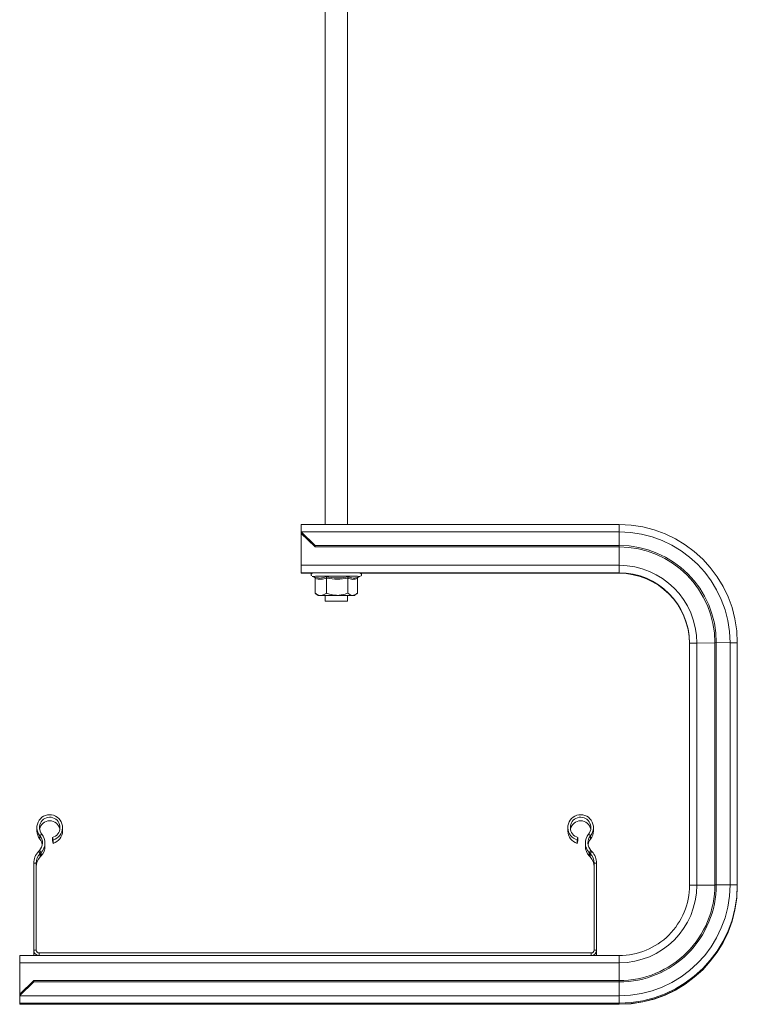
# Model space of a CAD drawing. Header units: millimetres. Extents: x -179 to 553, y -1624 to -101.
# Tile 4 of 8: x -143 to 112, y -800 to -450. Entities that reach past the tile are written whole.
import ezdxf

# ---------------------------------------------------------------- set-up
doc = ezdxf.new("R2010")
doc.units = ezdxf.units.MM

msp = doc.modelspace()

# ---------------------------------------------------------------- linework, layer by layer
at = {"color": 7, "linetype": 'Continuous', "lineweight": 15}
for p, q in [((-34.6, -209.87), (-34.6, -629.64)), ((-26.6, -629.64), (-26.6, -209.87)), ((69.9, -629.64), (-43.1, -629.64)), ((-43.1, -632.2), (-43.1, -629.64)), ((-43.1, -632.24), (-43.1, -632.2)), ((-43.1, -632.78), (-43.1, -632.24)), ((-43.1, -632.24), (-38.1, -637.06)), ((-38.1, -637.59), (-43.1, -632.78)), ((-43.1, -644.12), (-43.1, -632.8)), ((-38.1, -637.06), (-38.1, -637.59)), ((69.9, -637.06), (-38.1, -637.06)), ((69.9, -637.59), (-38.1, -637.59)), ((-43.1, -646.75), (-43.1, -644.12)), ((-43.1, -646.94), (-43.1, -646.75)), ((-39.25, -646.94), (-43.1, -646.94)), ((69.9, -646.94), (-21.95, -646.94)), ((-39.14, -648.04), (-39.14, -648.05)), ((-39.14, -648.05), (-38.44, -648.31)), ((-38.18, -648.36), (-38.49, -648.28)), ((-38.1, -648.78), (-38.1, -654.04)), ((-34.03, -648.72), (-34.03, -653.98)), ((-26.54, -648.72), (-26.54, -653.98)), ((-23.11, -648.79), (-23.11, -654.05)), ((-22.81, -648.31), (-22.72, -648.29)), ((-22.8, -648.32), (-22.06, -648.05)), ((-22.06, -648.05), (-22.06, -648.05)), ((-37.86, -654.23), (-38.1, -654.04)), ((-37.87, -654.24), (-37.1, -654.85)), ((-34.6, -654.85), (-34.6, -656.85)), ((-26.6, -656.85), (-26.6, -654.85)), ((-24.1, -654.85), (-23.25, -654.16)), ((94.9, -757.75), (94.9, -671.75)), ((103.92, -757.61), (103.92, -671.61)), ((104.43, -757.59), (104.43, -671.59)), ((111.9, -757.63), (111.9, -671.64)), ((-136.98, -737.24), (-136.98, -738.48)), ((-127.88, -738.48), (-127.88, -737.24)), ((51.67, -737.24), (51.67, -738.48)), ((60.77, -738.48), (60.77, -737.24)), ((-131.48, -740.76), (-131.48, -742.01)), ((-131.48, -740.76), (-131.25, -741.63)), ((55.04, -741.63), (55.28, -740.76)), ((55.28, -740.76), (55.28, -742.01)), ((-134.11, -743.94), (-134.11, -742.7)), ((-131.48, -742.01), (-131.25, -742.88)), ((-131.25, -741.63), (-131.25, -742.88)), ((55.04, -741.63), (55.04, -742.88)), ((55.04, -742.88), (55.28, -742.01)), ((57.9, -742.7), (57.9, -743.94)), ((-136.45, -745.81), (-136.11, -745.45)), ((-135.8, -746.43), (-135.46, -746.07)), ((-135.8, -747.68), (-135.46, -747.32)), ((59.25, -746.07), (59.59, -746.43)), ((59.25, -747.32), (59.59, -747.68)), ((59.9, -745.45), (60.25, -745.81)), ((-138.1, -780.79), (-138.1, -749.95)), ((-137.2, -780.79), (-137.2, -749.95)), ((61, -749.95), (61, -780.79)), ((61.9, -749.95), (61.9, -780.79)), ((111.9, -757.63), (111.9, -757.67)), ((111.9, -758.01), (111.9, -757.67)), ((111.9, -758.01), (111.9, -758.05)), ((69.9, -782.75), (-143.1, -782.75)), ((-143.1, -782.75), (-143.1, -785.31)), ((-138.1, -780.79), (-138.1, -782.03)), ((60, -781.79), (-136.2, -781.79)), ((60, -782.69), (-136.2, -782.69)), ((61.9, -780.79), (61.9, -782.03)), ((-143.1, -785.31), (-143.1, -796.46)), ((-143.1, -796.46), (-138.1, -791.62)), ((-138.1, -792.12), (-143.1, -796.96)), ((-138.1, -791.62), (-138.1, -792.12)), ((69.9, -791.62), (-138.1, -791.62)), ((69.9, -792.12), (-138.1, -792.12)), ((-143.1, -796.96), (-143.1, -796.46)), ((-143.1, -796.96), (-143.1, -797)), ((-143.1, -797), (-143.1, -799.63)), ((-143.1, -799.63), (-143.1, -799.67)), ((69.9, -799.67), (-143.1, -799.67)), ((-143.1, -799.67), (-143.1, -800.01)), ((-143.1, -800.01), (-143.1, -800.05)), ((69.9, -800.05), (-143.1, -800.05))]:
    msp.add_line(p, q, dxfattribs=at)
at = {"color": 7, "linetype": 'Continuous', "lineweight": 0}
for p, q in [((69.9, -632.2), (-43.1, -632.2)), ((-43.08, -632.8), (-43.1, -632.8)), ((69.9, -632.2), (69.9, -629.64)), ((69.9, -637.06), (69.9, -632.2)), ((69.9, -637.59), (69.9, -637.06)), ((69.9, -644.12), (69.9, -637.59)), ((69.9, -644.12), (-43.1, -644.12)), ((69.9, -646.75), (-43.1, -646.75)), ((69.9, -646.75), (69.9, -644.12)), ((69.9, -646.94), (69.9, -646.75)), ((97.5, -671.72), (103.92, -671.7)), ((97.5, -757.71), (97.5, -671.72)), ((103.92, -671.61), (104.43, -671.59)), ((104.43, -671.59), (109.3, -671.6)), ((109.3, -757.6), (109.3, -671.6)), ((-135.24, -739.57), (-135.93, -740.14)), ((-135.93, -740.14), (-135.93, -741.39)), ((59.03, -739.57), (59.72, -740.14)), ((59.72, -740.14), (59.72, -741.39)), ((-136.45, -745.81), (-135.8, -746.43)), ((-135.46, -746.07), (-136.11, -745.45)), ((-135.8, -746.43), (-135.8, -747.68)), ((-135.46, -746.07), (-135.46, -747.32)), ((59.9, -745.45), (59.25, -746.07)), ((59.25, -746.07), (59.25, -747.32)), ((59.59, -746.43), (60.25, -745.81)), ((59.59, -746.43), (59.59, -747.68)), ((-137.2, -749.95), (-138.1, -749.95)), ((61.9, -749.95), (61, -749.95)), ((97.5, -757.71), (103.92, -757.7)), ((103.92, -757.61), (104.43, -757.59)), ((104.43, -757.59), (109.3, -757.6)), ((111.9, -758.01), (111.9, -758.01)), ((-138.1, -780.79), (-137.2, -780.79)), ((-136.2, -781.79), (-136.2, -782.69)), ((-136.2, -782.69), (-136.2, -782.75)), ((60, -782.69), (60, -781.79)), ((60, -782.69), (60, -782.75)), ((61, -780.79), (61.9, -780.79)), ((69.9, -782.75), (69.9, -785.31)), ((69.9, -785.31), (-143.1, -785.31)), ((69.9, -785.31), (69.9, -791.62)), ((69.9, -791.62), (69.9, -792.12)), ((69.9, -792.12), (69.9, -797)), ((69.9, -797), (-143.1, -797)), ((69.9, -797), (69.9, -799.63)), ((69.9, -799.63), (-143.1, -799.63)), ((69.9, -800.01), (-143.1, -800.01)), ((69.9, -799.63), (69.9, -799.67)), ((69.9, -799.67), (69.9, -800.01)), ((69.9, -800.01), (69.9, -800.05))]:
    msp.add_line(p, q, dxfattribs=at)
at = {"color": 7, "linetype": 'Continuous', "lineweight": 15, "flags": 128}
for points in [[(-36.39, -654.88), (-36.72, -654.87), (-36.96, -654.86), (-37.08, -654.85), (-37.1, -654.84), (-37, -654.83), (-36.79, -654.83), (-36.48, -654.82), (-36.07, -654.81)], [(-28.11, -656.81), (-29.14, -656.81), (-30.31, -656.81), (-31.49, -656.81), (-32.6, -656.81), (-33.54, -656.82), (-34.21, -656.83), (-34.56, -656.84), (-34.56, -656.85), (-34.21, -656.86), (-33.53, -656.87), (-32.6, -656.88), (-31.49, -656.88), (-30.3, -656.89), (-29.14, -656.88), (-28.11, -656.88), (-27.3, -656.87), (-26.78, -656.86), (-26.6, -656.85), (-26.78, -656.83), (-27.3, -656.82), (-28.11, -656.81)], [(-24.82, -654.82), (-24.48, -654.82), (-24.25, -654.83), (-24.12, -654.84), (-24.11, -654.85), (-24.21, -654.86), (-24.41, -654.87), (-24.73, -654.87), (-25.14, -654.88)], [(-137.96, -782.75), (-138.07, -782.4), (-138.1, -782.03)], [(61.9, -782.03), (61.86, -782.4), (61.76, -782.75)]]:
    msp.add_lwpolyline(points, dxfattribs=at)
at = {"color": 7, "linetype": 'Continuous', "lineweight": 15}
for centre, radius, start, end in [((69.9, -671.64), 42, 0.0015, 90.0014), ((69.9, -671.59), 34.54, 0.0015, 90.0013), ((69.9, -671.61), 34.02, 0.0015, 90.0013), ((-29.25, -1038.45), 391.68, 89.0895, 90.1377), ((69.9, -671.75), 25, 0.0014, 90.0014), ((69.9, -671.94), 25, 0.0014, 90.0014), ((-33.41, -481.44), 173.46, 269.0158, 269.6045), ((-31.04, -1071.58), 416.8, 89.8957, 90.6905), ((-31.59, -752.52), 97.72, 89.3051, 91.7659), ((-29.33, -734.57), 79.77, 88.0431, 90.7751), ((-29.79, -1002.95), 348.17, 89.1825, 90.0814), ((-28.09, -451.09), 203.81, 270.419, 270.8302), ((-132.43, -737.24), 4.55, 285.0014, 219.6828), ((-132.43, -737.24), 3.65, 285.0015, 219.6827), ((56.22, -737.24), 4.55, 320.3172, 254.9987), ((56.22, -737.24), 3.65, 320.3173, 254.9985), ((-132.43, -738.48), 3.65, 9.8202, 170.1798), ((56.22, -738.48), 3.65, 9.8202, 170.1798), ((-132.43, -738.48), 4.55, 180.0001, 219.6842), ((-139.01, -742.7), 4, 316.4623, 39.6842), ((-139.01, -743.94), 4, 8.9521, 39.6841), ((-139.01, -742.7), 4.9, 316.4623, 39.6842), ((-132.43, -738.48), 4.55, 284.9981, 359.9991), ((56.22, -738.48), 4.55, 180.0007, 255.0021), ((62.8, -742.7), 4.9, 140.3159, 223.5377), ((62.8, -742.7), 4, 140.3157, 223.5378), ((62.8, -743.94), 4, 140.3157, 171.0483), ((56.22, -738.48), 4.55, 320.3154, 0.0004), ((-139.01, -743.94), 4.9, 316.4624, 359.9998), ((62.8, -743.94), 4.9, 180.0007, 223.5373), ((-132.1, -749.95), 6, 136.4624, 179.9998), ((-132.1, -749.95), 5.1, 136.4624, 179.9999), ((-132.1, -751.19), 5.1, 136.4625, 179.9998), ((55.9, -749.95), 5.1, 0.0006, 43.5371), ((55.9, -751.19), 5.1, 0.0006, 43.537), ((55.9, -749.95), 6, 0.0004, 43.5374), ((69.9, -757.59), 34.53, 269.9985, 359.9987), ((69.9, -757.61), 34.02, 269.9985, 359.9987), ((69.9, -757.63), 42, 269.9986, 359.9986), ((69.9, -757.67), 42, 269.9986, 359.9986), ((69.9, -757.75), 25, 269.9985, 359.9986), ((69.9, -758.01), 42, 269.9986, 359.9986), ((69.9, -758.05), 42, 269.9986, 359.9986), ((-136.2, -780.79), 1.9, 180.0014, 270.0015), ((-136.2, -780.79), 1, 180.0014, 270.0014), ((60, -780.79), 1.9, 269.9985, 359.9985), ((60, -780.79), 1, 269.9994, 359.9977)]:
    msp.add_arc(centre, radius, start, end, dxfattribs=at)
at = {"color": 7, "linetype": 'Continuous', "lineweight": 0}
for centre, radius, start, end in [((69.9, -671.61), 39.4, 0.0015, 90.0014), ((69.9, -671.72), 27.6, 0.0014, 90.0014), ((-32.55, -874.77), 226.83, 89.4019, 91.6658), ((-27.99, -825.37), 177.42, 88.0857, 90.7092), ((96.95, -730.04), 58.33, 89.4663, 92.0189), ((109.84, -729.86), 58.26, 87.9807, 90.5324), ((69.9, -757.6), 39.4, 269.9986, 359.9986), ((69.9, -757.71), 27.6, 269.9986, 359.9986), ((96.95, -816.03), 58.32, 89.4661, 92.0191), ((109.84, -815.8), 58.2, 87.9794, 90.5336)]:
    msp.add_arc(centre, radius, start, end, dxfattribs=at)
at = {"color": 7, "linetype": 'Continuous', "lineweight": 15}
for points, knots in [([(-30.19, -646.76), (-30.48, -646.76), (-31.3, -646.76), (-32.66, -646.77), (-34.2, -646.77), (-35.6, -646.78), (-36.81, -646.79), (-37.79, -646.8), (-38.5, -646.82), (-38.87, -646.84), (-38.96, -646.83), (-39.1, -646.87), (-39.2, -646.9), (-39.33, -646.98), (-39.46, -647.12), (-39.55, -647.31), (-39.56, -647.53), (-39.52, -647.71), (-39.46, -647.79), (-39.44, -647.81)], [0, 0, 0, 0, 0.0586889, 0.170709, 0.2828627, 0.3950333, 0.5072381, 0.6195208, 0.7319973, 0.8451758, 0.9043727, 0.9149408, 0.9246501, 0.9354077, 0.9488481, 0.9639037, 0.9796603, 0.9947709, 1, 1, 1, 1]), ([(-21.83, -647.89), (-21.79, -647.85), (-21.71, -647.76), (-21.65, -647.55), (-21.65, -647.33), (-21.73, -647.15), (-21.84, -647.01), (-21.95, -646.93), (-22.04, -646.89), (-22.11, -646.86), (-22.17, -646.85), (-22.24, -646.84), (-22.36, -646.83), (-22.56, -646.82), (-22.93, -646.81), (-23.05, -646.81)], [0, 0, 0, 0, 0.036162, 0.083777, 0.132471, 0.176154, 0.211988, 0.242708, 0.268437, 0.290578, 0.316483, 0.360895, 0.478792, 0.822285, 1, 1, 1, 1]), ([(-38.49, -648.28), (-38.49, -648.28), (-38.43, -648.3), (-38.33, -648.36), (-38.2, -648.47), (-38.12, -648.62), (-38.11, -648.73), (-38.1, -648.78)], [0, 0, 0, 0, 0.006851, 0.267584, 0.528641, 0.763843, 1, 1, 1, 1]), ([(-34.03, -648.72), (-34.03, -648.66), (-34.04, -648.56), (-34.08, -648.41), (-34.14, -648.29), (-34.18, -648.23), (-34.21, -648.21), (-34.21, -648.21)], [0, 0, 0, 0, 0.236158, 0.471357, 0.732407, 0.99314, 1, 1, 1, 1]), ([(-26.54, -648.72), (-26.53, -648.67), (-26.53, -648.56), (-26.48, -648.41), (-26.41, -648.29), (-26.36, -648.24), (-26.32, -648.22), (-26.32, -648.22)], [0, 0, 0, 0, 0.23618, 0.471369, 0.732422, 0.993162, 1, 1, 1, 1]), ([(-23.11, -648.79), (-23.1, -648.73), (-23.09, -648.63), (-23, -648.48), (-22.88, -648.36), (-22.77, -648.31), (-22.72, -648.29), (-22.72, -648.29)], [0, 0, 0, 0, 0.236152, 0.471352, 0.732405, 0.993137, 1, 1, 1, 1]), ([(-36.07, -654.81), (-35.53, -654.7), (-34.83, -654.56), (-34.18, -654.09), (-34.03, -653.98)], [0, 0, 0, 0, 0.769008, 1, 1, 1, 1]), ([(-30.28, -654.78), (-30.45, -654.78), (-31.64, -654.75), (-32.9, -654.42), (-33.95, -654.01), (-34.03, -653.98)], [0, 0, 0, 0, 0.127944, 0.927356, 1, 1, 1, 1]), ([(-26.54, -653.98), (-26.85, -654.1), (-28.05, -654.57), (-29.34, -654.69), (-30.28, -654.78)], [0, 0, 0, 0, 0.2639, 1, 1, 1, 1]), ([(-26.54, -653.98), (-26.29, -654.18), (-25.81, -654.57), (-25.22, -654.79), (-24.89, -654.81), (-24.82, -654.82)], [0, 0, 0, 0, 0.434793, 0.879847, 1, 1, 1, 1]), ([(-38.1, -654.04), (-37.81, -654.23), (-37.24, -654.6), (-36.54, -654.8), (-36.15, -654.81), (-36.07, -654.81)], [0, 0, 0, 0, 0.434794, 0.87985, 1, 1, 1, 1]), ([(-24.82, -654.82), (-24.37, -654.73), (-23.78, -654.61), (-23.23, -654.15), (-23.11, -654.05)], [0, 0, 0, 0, 0.769005, 1, 1, 1, 1])]:
    msp.add_open_spline(points, degree=3, knots=knots, dxfattribs=at)
at = {"color": 7, "linetype": 'Continuous', "lineweight": 0}
for points, knots in [([(-38.49, -648.28), (-38.32, -648.33), (-37.45, -648.59), (-35.99, -648.75), (-34.76, -648.38), (-34.21, -648.21)], [0, 0, 0, 0, 0.120964, 0.606826, 1, 1, 1, 1]), ([(-34.03, -648.72), (-34.7, -648.9), (-36.05, -649.26), (-37.41, -648.94), (-38.1, -648.78)], [0, 0, 0, 0, 0.492171, 1, 1, 1, 1]), ([(-34.21, -648.21), (-33.9, -648.27), (-32.32, -648.54), (-29.65, -648.73), (-27.35, -648.37), (-26.32, -648.22)], [0, 0, 0, 0, 0.120964, 0.606826, 1, 1, 1, 1]), ([(-26.54, -648.72), (-27.76, -648.89), (-30.26, -649.23), (-32.76, -648.89), (-34.03, -648.72)], [0, 0, 0, 0, 0.492171, 1, 1, 1, 1]), ([(-23.11, -648.79), (-23.67, -648.94), (-24.81, -649.27), (-25.95, -648.9), (-26.54, -648.72)], [0, 0, 0, 0, 0.492171, 1, 1, 1, 1]), ([(-26.32, -648.22), (-26.18, -648.27), (-25.47, -648.56), (-24.3, -648.77), (-23.26, -648.45), (-22.81, -648.31)], [0, 0, 0, 0, 0.124055, 0.622331, 1, 1, 1, 1])]:
    msp.add_open_spline(points, degree=3, knots=knots, dxfattribs=at)

doc.saveas('drawing.dxf')
